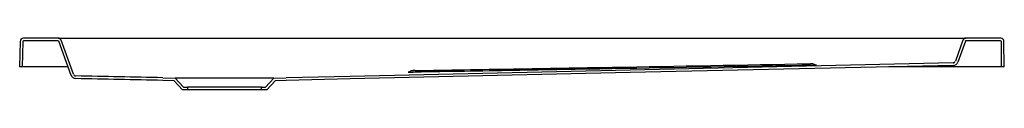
# Model space of a CAD drawing. Header units: millimetres. Extents: x 4256.35 to 4257.54, y 1834.39 to 1834.45.
import ezdxf

# ---------------------------------------------------------------- set-up
doc = ezdxf.new("R2010")
doc.units = ezdxf.units.MM
doc.layers.add('SANINDUSA', color=3, linetype='Continuous')

msp = doc.modelspace()

# ---------------------------------------------------------------- linework, layer by layer
at = {"layer": 'SANINDUSA'}
for p, q in [((4256.3924, 1834.4489), (4256.3502, 1834.4489)), ((4256.3924, 1834.4489), (4256.406, 1834.4489)), ((4256.406, 1834.4489), (4257.4844, 1834.4489)), ((4257.4844, 1834.4489), (4257.498, 1834.4489)), ((4257.5402, 1834.4489), (4257.498, 1834.4489)), ((4256.3462, 1834.445), (4256.3457, 1834.4139)), ((4256.3494, 1834.4447), (4256.3489, 1834.4139)), ((4256.3922, 1834.4457), (4256.3504, 1834.4457)), ((4256.4083, 1834.4036), (4256.3932, 1834.4451)), ((4256.4112, 1834.4049), (4256.3961, 1834.4463)), ((4257.4942, 1834.4463), (4257.485, 1834.4209)), ((4257.4972, 1834.4451), (4257.4879, 1834.4196)), ((4257.54, 1834.4457), (4257.4981, 1834.4457)), ((4257.5414, 1834.4139), (4257.541, 1834.4447)), ((4257.5446, 1834.4139), (4257.5442, 1834.445)), ((4256.3489, 1834.4139), (4256.3457, 1834.4139)), ((4256.3499, 1834.4139), (4256.3489, 1834.4139)), ((4256.4045, 1834.4139), (4256.3499, 1834.4139)), ((4257.5404, 1834.4139), (4257.404, 1834.4139)), ((4257.4822, 1834.4189), (4257.4822, 1834.4189)), ((4257.5414, 1834.4139), (4257.5404, 1834.4139)), ((4257.5446, 1834.4139), (4257.5414, 1834.4139)), ((4256.5202, 1834.4007), (4256.5352, 1834.4001)), ((4256.6552, 1834.4001), (4256.5352, 1834.4001)), ((4256.5352, 1834.4001), (4256.5452, 1834.3891)), ((4256.6452, 1834.3891), (4256.6552, 1834.4001)), ((4256.6552, 1834.4001), (4256.6702, 1834.4007)), ((4256.5337, 1834.397), (4256.5201, 1834.3975)), ((4256.5438, 1834.3859), (4256.5337, 1834.397)), ((4256.5452, 1834.3891), (4256.5502, 1834.3891)), ((4256.5502, 1834.3891), (4256.5502, 1834.3859)), ((4256.6402, 1834.3891), (4256.5502, 1834.3891)), ((4256.6402, 1834.3859), (4256.6402, 1834.3891)), ((4256.6402, 1834.3891), (4256.6452, 1834.3891)), ((4256.6566, 1834.397), (4256.6466, 1834.3859)), ((4256.6703, 1834.3975), (4256.6566, 1834.397)), ((4256.5502, 1834.3859), (4256.5438, 1834.3859)), ((4256.6402, 1834.3859), (4256.5502, 1834.3859)), ((4256.6466, 1834.3859), (4256.6402, 1834.3859))]:
    msp.add_line(p, q, dxfattribs=at)
at = {"layer": 'SANINDUSA', "flags": 128}
for points in [[(4257.4822, 1834.4189), (4257.0892, 1834.4101), (4256.7483, 1834.4024), (4256.6702, 1834.4007)], [(4257.4824, 1834.4157), (4257.0889, 1834.4069), (4256.7481, 1834.3992), (4256.6703, 1834.3975)], [(4257.4822, 1834.4189), (4257.4822, 1834.4189), (4257.4822, 1834.4189)]]:
    msp.add_lwpolyline(points, dxfattribs=at)
at = {"layer": 'SANINDUSA'}
for centre, radius, start, end in [((4256.3502, 1834.4449), 0.004, 90, 179.2), ((4256.3924, 1834.4449), 0.004, 20, 90), ((4257.498, 1834.4449), 0.004, 90, 160), ((4257.5402, 1834.4449), 0.004, 0.8, 90), ((4256.3504, 1834.4447), 0.001, 90, 179.2), ((4256.3922, 1834.4447), 0.001, 20, 90), ((4257.4981, 1834.4447), 0.001, 90, 160), ((4257.54, 1834.4447), 0.001, 0.8, 90), ((4257.3103, 1834.4128), 0.005, 54.1578, 75.5204), ((4257.4821, 1834.4219), 0.003, 271.2865, 340), ((4257.4821, 1834.4219), 0.003, 270.8719, 340), ((4257.4823, 1834.4217), 0.006, 271.2835, 340), ((4257.4823, 1834.4217), 0.006, 271.2865, 340), ((4256.4139, 1834.4057), 0.006, 200, 268.7985), ((4256.414, 1834.4059), 0.003, 200, 268.7984)]:
    msp.add_arc(centre, radius, start, end, dxfattribs=at)
for points, knots in [([(4256.8271, 1834.4094), (4256.8671, 1834.4101), (4256.9071, 1834.4108), (4256.9872, 1834.4121), (4257.0272, 1834.4128), (4257.1472, 1834.4149), (4257.2272, 1834.4163), (4257.3072, 1834.4178)], [0, 0, 0, 0, 0.25, 0.25, 0.5, 0.5, 1, 1, 1, 1]), ([(4257.3147, 1834.4159), (4257.2272, 1834.4144), (4257.1472, 1834.413), (4257.0272, 1834.4109), (4256.9872, 1834.4102), (4256.9072, 1834.4088), (4256.8672, 1834.4082), (4256.8272, 1834.4075)], [0, 0, 0, 0, 0.5, 0.5, 0.75, 0.75, 1, 1, 1, 1]), ([(4257.3072, 1834.4178), (4257.3074, 1834.4178), (4257.308, 1834.4178), (4257.3085, 1834.4178), (4257.3088, 1834.4178), (4257.3088, 1834.4178)], [0, 0, 0, 0, 0.380353, 0.95908, 1, 1, 1, 1]), ([(4257.3115, 1834.4176), (4257.3114, 1834.4177), (4257.3111, 1834.4177), (4257.3108, 1834.4178), (4257.3105, 1834.4178), (4257.3104, 1834.4178), (4257.3103, 1834.4178), (4257.3101, 1834.4178), (4257.3099, 1834.4178), (4257.3094, 1834.4178), (4257.309, 1834.4178), (4257.3088, 1834.4178)], [0, 0, 0, 0, 0.109377, 0.215989, 0.275359, 0.311, 0.348253, 0.416241, 0.616461, 0.858952, 1, 1, 1, 1]), ([(4257.3141, 1834.4164), (4257.314, 1834.4164), (4257.3137, 1834.4165), (4257.3134, 1834.4167), (4257.3132, 1834.4169)], [0, 0, 0, 0, 0.206398, 1, 1, 1, 1]), ([(4257.3159, 1834.4159), (4257.3159, 1834.4159), (4257.3159, 1834.4159), (4257.3157, 1834.4159), (4257.3154, 1834.416), (4257.3148, 1834.4161), (4257.3143, 1834.4163), (4257.3141, 1834.4164)], [0, 0, 0, 0, 0.123374, 0.219477, 0.338201, 0.651948, 1, 1, 1, 1]), ([(4257.3147, 1834.4159), (4257.3149, 1834.4159), (4257.3154, 1834.4159), (4257.3157, 1834.4159), (4257.316, 1834.4159), (4257.316, 1834.4159), (4257.316, 1834.4159)], [0, 0, 0, 0, 0.211686, 0.641608, 0.912712, 1, 1, 1, 1]), ([(4256.5201, 1834.3975), (4256.5023, 1834.3978), (4256.4846, 1834.3982), (4256.4492, 1834.3989), (4256.4315, 1834.3993), (4256.4138, 1834.3997)], [0, 0, 0, 0, 0.5, 0.5, 1, 1, 1, 1]), ([(4256.5202, 1834.4007), (4256.5025, 1834.401), (4256.4848, 1834.4014), (4256.4494, 1834.4021), (4256.4317, 1834.4025), (4256.414, 1834.4029)], [0, 0, 0, 0, 0.5, 0.5, 1, 1, 1, 1]), ([(4256.8212, 1834.4083), (4256.821, 1834.4082), (4256.8206, 1834.4079), (4256.82, 1834.4076), (4256.8195, 1834.4074), (4256.8191, 1834.4073), (4256.8189, 1834.4073), (4256.8188, 1834.4073), (4256.8188, 1834.4073), (4256.8189, 1834.4073), (4256.8192, 1834.4073), (4256.8198, 1834.4073), (4256.8208, 1834.4074), (4256.822, 1834.4074), (4256.8233, 1834.4074), (4256.8243, 1834.4075), (4256.8247, 1834.4075)], [0, 0, 0, 0, 0.048711, 0.103782, 0.149297, 0.184333, 0.210158, 0.237159, 0.275682, 0.337923, 0.42066, 0.526761, 0.645884, 0.769755, 0.896422, 1, 1, 1, 1]), ([(4256.8271, 1834.4094), (4256.8268, 1834.4094), (4256.8262, 1834.4094), (4256.8253, 1834.4094), (4256.8245, 1834.4093), (4256.8241, 1834.4093), (4256.8237, 1834.4093), (4256.8234, 1834.4093), (4256.8228, 1834.4091), (4256.822, 1834.4088), (4256.8213, 1834.4084), (4256.8212, 1834.4083), (4256.8212, 1834.4083)], [0, 0, 0, 0, 0.121282, 0.255718, 0.391998, 0.537311, 0.590227, 0.641378, 0.711126, 0.84887, 0.985276, 1, 1, 1, 1]), ([(4256.8272, 1834.4075), (4256.827, 1834.4075), (4256.8261, 1834.4075), (4256.8253, 1834.4075), (4256.8247, 1834.4075)], [0, 0, 0, 0, 0.216655, 1, 1, 1, 1])]:
    msp.add_open_spline(points, degree=3, knots=knots, dxfattribs=at)

doc.saveas('drawing.dxf')
